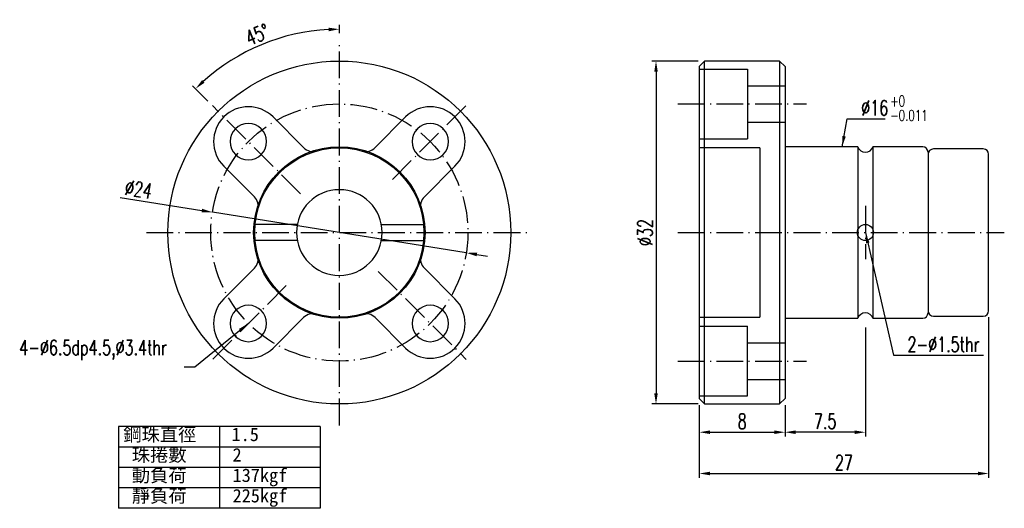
# Model space of a CAD drawing. Header units: millimetres. Extents: x 106 to 1153, y -526 to 762.
import ezdxf
from ezdxf.lldxf.tags import DXFTag

# ---------------------------------------------------------------- set-up
doc = ezdxf.new("R2010")
doc.units = ezdxf.units.MM
doc.linetypes.add('CL-5', pattern=[7.1, 5, -1, 0.1, -1])
doc.layers.get('DEFPOINTS').update_dxf_attribs({"linetype": 'CONTINUOUS'})
for name, color, linetype in [('CL', 1, 'CL-5'), ('DIM', 4, 'CONTINUOUS'), ('HID', 2, 'DASHED'), ('OUT', 3, 'CONTINUOUS')]:
    doc.layers.add(name, color=color, linetype=linetype)
doc.styles.add('DIM-7', font='SIMPLEX.shx', dxfattribs={"width": 0.7, "bigfont": 'chineset.shx'})
doc.styles.add('T', font='kaiu.ttf')
tags = doc.linetypes.add('DASHED', pattern=[25.72, 12.86, -12.86]).pattern_tags.tags
tags[6:7] = [DXFTag(74, 4), DXFTag(75, 0), DXFTag(340, '0'), DXFTag(46, 0.0), DXFTag(50, 0.0), DXFTag(44, 0.0), DXFTag(45, 0.0)]
tags[4:5] = [DXFTag(74, 4), DXFTag(75, 0), DXFTag(340, '0'), DXFTag(46, 0.0), DXFTag(50, 0.0), DXFTag(44, 0.0), DXFTag(45, 0.0)]
doc.dimstyles.new('CNS', dxfattribs={"dimtxt": 3.5, "dimasz": 2.5, "dimexe": 1, "dimexo": 1.5, "dimgap": 0.09, "dimtad": 0, "dimdsep": 46, "dimtxsty": 'DIM-7', "dimcen": 0.09, "dimclrd": 1, "dimclre": 1, "dimclrt": 4, "dimadec": 0, "dimazin": 0, "dimtfac": 1, "dimtix": 1, "dimtmove": 2, "dimatfit": 3, "dimfxl": 0, "dimtvp": 0.971429, "dimtolj": 1, "dimarcsym": 0})

# ---------------------------------------------------------------- blocks, each defined once
blk = doc.blocks.new('*D33')
at = {"layer": 'DEFPOINTS', "color": 0, "transparency": 16777216}
for p in [(170.102, 62.21), (165.563, 30.21), (170.102, 30.21)]:
    blk.add_point(p, dxfattribs=at)
at = {"layer": 'DIM', "color": 4, "lineweight": -2, "transparency": 16777216}
for p, q in [((169.502, 62.21), (165.163, 62.21)), ((165.563, 61.21), (165.563, 31.21)), ((169.502, 30.21), (165.163, 30.21))]:
    blk.add_line(p, q, dxfattribs=at)
at = {"layer": 'DIM', "color": 4, "transparency": 16777216}
for points in [[(165.397, 61.21), (165.73, 61.21), (165.563, 62.21)], [(165.397, 31.21), (165.73, 31.21), (165.563, 30.21)]]:
    blk.add_solid(points, dxfattribs=at)
at = {"layer": 'DIM', "color": 4, "transparency": 16777216, "insert": (164.543, 46.21), "char_height": 1.4, "attachment_point": 5, "rotation": 90, "style": 'DIM-7'}
blk.add_mtext('\\A1;%%c32', dxfattribs=at)
blk = doc.blocks.new('*D34')
at = {"layer": 'DEFPOINTS', "color": 0, "transparency": 16777216}
for p in [(169.602, 30.71), (177.602, 30.71), (177.602, 27.575)]:
    blk.add_point(p, dxfattribs=at)
at = {"layer": 'DIM', "color": 4, "lineweight": -2, "transparency": 16777216}
for p, q in [((169.602, 30.11), (169.602, 27.175)), ((177.602, 30.11), (177.602, 27.175)), ((170.602, 27.575), (176.602, 27.575))]:
    blk.add_line(p, q, dxfattribs=at)
at = {"layer": 'DIM', "color": 4, "transparency": 16777216}
for points in [[(170.602, 27.741), (170.602, 27.408), (169.602, 27.575)], [(176.602, 27.741), (176.602, 27.408), (177.602, 27.575)]]:
    blk.add_solid(points, dxfattribs=at)
at = {"layer": 'DIM', "color": 4, "transparency": 16777216, "insert": (173.602, 28.595), "char_height": 1.4, "attachment_point": 5, "style": 'DIM-7'}
blk.add_mtext('\\A1;8', dxfattribs=at)
blk = doc.blocks.new('*D35')
at = {"layer": 'DEFPOINTS', "color": 0, "transparency": 16777216}
for p in [(196.602, 38.91), (169.602, 30.71), (196.602, 23.723)]:
    blk.add_point(p, dxfattribs=at)
at = {"layer": 'DIM', "color": 4, "lineweight": -2, "transparency": 16777216}
for p, q in [((196.602, 38.31), (196.602, 23.323)), ((169.602, 30.11), (169.602, 23.323)), ((170.602, 23.723), (195.602, 23.723))]:
    blk.add_line(p, q, dxfattribs=at)
at = {"layer": 'DIM', "color": 4, "transparency": 16777216}
for points in [[(170.602, 23.89), (170.602, 23.556), (169.602, 23.723)], [(195.602, 23.89), (195.602, 23.556), (196.602, 23.723)]]:
    blk.add_solid(points, dxfattribs=at)
at = {"layer": 'DIM', "color": 4, "transparency": 16777216, "insert": (183.102, 24.743), "char_height": 1.4, "attachment_point": 5, "style": 'DIM-7'}
blk.add_mtext('\\A1;27', dxfattribs=at)
blk = doc.blocks.new('*D36')
at = {"layer": 'DEFPOINTS', "color": 0, "transparency": 16777216}
for p in [(185.102, 37.96), (177.602, 30.71), (177.602, 27.575)]:
    blk.add_point(p, dxfattribs=at)
at = {"layer": 'DIM', "color": 4, "lineweight": -2, "transparency": 16777216}
for p, q in [((185.102, 37.36), (185.102, 27.175)), ((177.602, 30.11), (177.602, 27.175)), ((184.102, 27.575), (178.602, 27.575))]:
    blk.add_line(p, q, dxfattribs=at)
at = {"layer": 'DIM', "color": 4, "transparency": 16777216}
for points in [[(178.602, 27.741), (178.602, 27.408), (177.602, 27.575)], [(184.102, 27.741), (184.102, 27.408), (185.102, 27.575)]]:
    blk.add_solid(points, dxfattribs=at)
at = {"layer": 'DIM', "color": 4, "transparency": 16777216, "insert": (181.352, 28.595), "char_height": 1.4, "attachment_point": 5, "style": 'DIM-7'}
blk.add_mtext('\\A1;7.5', dxfattribs=at)
blk = doc.blocks.new('*D37')
at = {"layer": 'DEFPOINTS', "color": 0, "transparency": 16777216}
for p in [(124.163, 48.105), (147.862, 44.314)]:
    blk.add_point(p, dxfattribs=at)
at = {"layer": 'DIM', "color": 4, "lineweight": -2, "transparency": 16777216}
for p, q in [((115.558, 49.481), (123.175, 48.263)), ((147.862, 44.314), (124.163, 48.105)), ((148.849, 44.156), (149.836, 43.998))]:
    blk.add_line(p, q, dxfattribs=at)
at = {"layer": 'DIM', "color": 4, "transparency": 16777216}
for points in [[(123.202, 48.428), (123.149, 48.098), (124.163, 48.105)], [(148.875, 44.321), (148.823, 43.992), (147.862, 44.314)]]:
    blk.add_solid(points, dxfattribs=at)
at = {"layer": 'DIM', "color": 4, "transparency": 16777216, "insert": (117.28, 50.239), "char_height": 1.4, "attachment_point": 5, "rotation": 350.91213, "style": 'DIM-7'}
blk.add_mtext('\\A1;∅24', dxfattribs=at)
blk = doc.blocks.new('*D38')
at = {"layer": 'DEFPOINTS', "color": 0, "transparency": 16777216}
for p in [(131.101, 64.538), (136.012, 64.21), (124.168, 58.054), (132.388, 49.834), (136.012, 28.21)]:
    blk.add_point(p, dxfattribs=at)
at = {"layer": 'DIM', "color": 4, "lineweight": -2, "transparency": 16777216}
for p, q in [((136.012, 64.81), (136.012, 65.584)), ((123.744, 58.478), (122.312, 59.91))]:
    blk.add_line(p, q, dxfattribs=at)
blk.add_arc((136.012, 46.21), 18.975, 93.01995, 131.98003, dxfattribs=at)
at = {"layer": 'DIM', "color": 4, "transparency": 16777216}
for points in [[(135.008, 65.325), (135.017, 64.991), (136.012, 65.184)], [(123.435, 60.194), (123.206, 60.436), (122.595, 59.627)]]:
    blk.add_solid(points, dxfattribs=at)
at = {"layer": 'DIM', "color": 4, "transparency": 16777216, "insert": (128.361, 64.682), "char_height": 1.4, "attachment_point": 5, "rotation": 22.49999, "style": 'DIM-7'}
blk.add_mtext('\\A1;45°', dxfattribs=at)

msp = doc.modelspace()

# ---------------------------------------------------------------- linework, layer by layer
at = {"layer": 'CL', "ltscale": 0.5}
for p, q in [((136.012, 28.21), (136.012, 64.21)), ((132.388, 49.834), (124.168, 58.054)), ((140.962, 51.159), (147.856, 58.054)), ((167.602, 58.21), (179.602, 58.21)), ((185.102, 48.71), (185.102, 43.71)), ((118.012, 46.21), (154.012, 46.21)), ((167.602, 46.21), (198.065, 46.21)), ((139.636, 42.586), (147.856, 34.366)), ((131.062, 41.26), (124.168, 34.366)), ((167.602, 34.21), (179.602, 34.21))]:
    msp.add_line(p, q, dxfattribs=at)
msp.add_circle((136.012, 46.21), 12, dxfattribs=at)
at = {"layer": 'DIM'}
for p, q in [((170.102, 30.21), (170.102, 62.21)), ((177.102, 62.21), (177.102, 30.21)), ((134.222, 28.1), (115.41, 28.1)), ((115.41, 28.1), (115.41, 20.475)), ((124.816, 28.1), (124.816, 20.475)), ((134.222, 28.1), (134.222, 20.475)), ((134.222, 26.194), (115.41, 26.194)), ((134.222, 24.288), (115.41, 24.288)), ((134.222, 22.382), (115.41, 22.382)), ((134.222, 20.475), (115.41, 20.475))]:
    msp.add_line(p, q, dxfattribs=at)
at = {"layer": 'HID', "ltscale": 0.1}
for p, q in [((169.602, 61.46), (174.102, 61.46)), ((174.102, 61.46), (174.102, 54.96)), ((174.102, 59.91), (177.602, 59.91)), ((174.102, 56.51), (177.602, 56.51)), ((169.602, 54.96), (174.102, 54.96)), ((175.252, 54.11), (169.602, 54.11)), ((175.252, 54.11), (175.252, 38.31)), ((169.602, 38.31), (175.252, 38.31)), ((169.602, 37.46), (174.102, 37.46)), ((174.102, 30.96), (174.102, 37.46)), ((174.102, 35.91), (177.602, 35.91)), ((174.102, 32.51), (177.602, 32.51)), ((169.602, 30.96), (174.102, 30.96))]:
    msp.add_line(p, q, dxfattribs=at)
at = {"layer": 'HID', "linetype": 'DASHED', "ltscale": 0.05}
for p, q in [((132.032, 46.96), (128.047, 46.96)), ((139.992, 46.96), (143.977, 46.96)), ((132.032, 45.46), (128.047, 45.46)), ((139.992, 45.46), (143.977, 45.46))]:
    msp.add_line(p, q, dxfattribs=at)
at = {"layer": 'HID', "ltscale": 0.1}
msp.add_circle((136.012, 46.21), 8, dxfattribs=at)
at = {"layer": 'OUT'}
for p, q in [((170.102, 62.21), (169.602, 61.71)), ((169.602, 61.71), (169.602, 30.71)), ((177.102, 62.21), (170.102, 62.21)), ((177.102, 62.21), (177.602, 61.71)), ((177.602, 61.71), (177.602, 46.21)), ((184.395, 54.21), (177.602, 54.21)), ((190.452, 54.21), (185.809, 54.21)), ((190.952, 53.71), (190.952, 38.71)), ((196.102, 54.01), (191.452, 54.01)), ((196.602, 38.91), (196.602, 53.51)), ((177.602, 46.21), (177.602, 30.71)), ((177.602, 38.21), (184.395, 38.21)), ((185.809, 38.21), (190.452, 38.21)), ((191.452, 38.41), (196.102, 38.41)), ((170.102, 30.21), (169.602, 30.71)), ((177.102, 30.21), (177.602, 30.71)), ((170.102, 30.21), (177.102, 30.21))]:
    msp.add_line(p, q, dxfattribs=at)
at = {"layer": 'OUT', "linetype": 'Continuous'}
for p, q in [((132.677, 54.141), (129.825, 56.993)), ((142.2, 56.993), (139.348, 54.141)), ((184.395, 54.21), (184.395, 38.21)), ((185.809, 54.21), (185.809, 38.21)), ((125.229, 52.397), (128.081, 49.545)), ((143.944, 49.545), (146.796, 52.397)), ((128.081, 42.874), (125.229, 40.022)), ((146.796, 40.022), (143.944, 42.874)), ((129.825, 35.426), (132.677, 38.278)), ((139.348, 38.278), (142.2, 35.426))]:
    msp.add_line(p, q, dxfattribs=at)
at = {"layer": 'OUT'}
for radius in [16, 7.9]:
    msp.add_circle((136.012, 46.21), radius, dxfattribs=at)
at = {"layer": 'OUT', "linetype": 'Continuous', "extrusion": (0, 0, -1)}
for centre in [(-127.527, 54.695), (-144.497, 54.695), (-127.527, 37.724), (-144.497, 37.724)]:
    msp.add_circle(centre, 1.7, dxfattribs=at)
at = {"layer": 'OUT', "linetype": 'Continuous'}
msp.add_circle((185.102, 46.21), 0.75, dxfattribs=at)
for centre, radius, start, end in [((127.527, 54.695), 3.25, 45.00589, 225), ((144.497, 54.695), 3.25, 315, 134.99411), ((133.561, 55.025), 1.25, 225, 285.54082), ((138.464, 55.025), 1.25, 254.45918, 315), ((185.102, 54.46), 0.75, 199.47122, 340.52878), ((127.197, 48.661), 1.25, 344.45917, 45), ((144.828, 48.661), 1.25, 135, 195.54083), ((127.197, 43.758), 1.25, 315, 15.54083), ((144.828, 43.758), 1.25, 164.45917, 225), ((127.527, 37.724), 3.25, 135, 314.99411), ((144.497, 37.724), 3.25, 225.00589, 45), ((133.561, 37.394), 1.25, 74.45918, 135), ((138.464, 37.394), 1.25, 45, 105.54082), ((185.102, 37.96), 0.75, 19.47122, 160.52878)]:
    msp.add_arc(centre, radius, start, end, dxfattribs=at)
at = {"layer": 'OUT'}
for centre, radius, start, end in [((190.452, 53.71), 0.5, 0, 90), ((191.452, 53.51), 0.5, 90, 180), ((196.102, 53.51), 0.5, 0, 90), ((136.012, 46.21), 4, 90, 270), ((136.012, 46.21), 4, 270, 90), ((190.452, 38.71), 0.5, 270, 0), ((191.452, 38.91), 0.5, 180, 270), ((196.102, 38.91), 0.5, 270, 0)]:
    msp.add_arc(centre, radius, start, end, dxfattribs=at)

# ---------------------------------------------------------------- texts
at = {"layer": 'DIM', "color": 4, "style": 'DIM-7', "width": 0.7}
for s, p in [('+0', (187.419, 57.978)), ('-0.011', (187.419, 56.634))]:
    msp.add_text(s, height=1.008, dxfattribs=at).set_placement(p)
at = {"layer": 'DIM', "style": 'T'}
for s, p in [('鋼珠直徑', (115.852, 26.747)), ('1.5', (125.954, 26.747)), ('珠捲數', (116.646, 24.841)), ('2', (126.051, 24.841)), ('動負荷', (116.646, 22.935)), ('137kgf', (126.051, 22.935)), ('靜負荷', (116.646, 21.028)), ('225kgf', (126.051, 21.028))]:
    msp.add_text(s, height=1.25, dxfattribs=at).set_placement(p)
at = {"layer": 'DIM', "color": 4, "char_height": 1.4, "attachment_point": 7, "style": 'DIM-7'}
for s, insert in [('\\A1;%%c16', (184.715, 57.136)), ('2-%%c1.5thr', (189.03, 35.073))]:
    msp.add_mtext(s, dxfattribs=dict(at, insert=insert))
at = {"layer": 'DIM', "insert": (106.146, 36.181), "char_height": 1.4, "attachment_point": 1, "style": 'DIM-7'}
msp.add_mtext('4-%%C6.5dp4.5,%%C3.4thr', dxfattribs=at)

# ---------------------------------------------------------------- dimensions: what is measured, and where the dimension line sits
at = {"layer": 'DIM'}
dim = msp.add_angular_dim_2l(base=(131.101, 64.538), line1=((132.388, 49.834), (124.168, 58.054)), line2=((136.012, 28.21), (136.012, 64.21)), dimstyle='CNS', override={"dimscale": 0.4, "dimgap": 0.8, "dimtad": 1, "dimclrd": 4, "dimclre": 4, "dimtmove": 1}, dxfattribs=at)
dim.commit()
dim.dimension.update_dxf_attribs({"geometry": '*D38', "text_midpoint": (128.361, 64.682)})
dim = msp.add_linear_dim(base=(165.563, 30.21), p1=(170.102, 62.21), p2=(170.102, 30.21), angle=90, text='%%c<>', dimstyle='CNS', override={"dimscale": 0.4, "dimgap": 0.8, "dimtad": 1, "dimclrd": 4, "dimclre": 4, "dimtmove": 1}, dxfattribs=at)
dim.commit()
dim.dimension.update_dxf_attribs({"geometry": '*D33', "text_midpoint": (164.543, 46.21)})
dim = msp.add_diameter_dim_2p(p1=(147.862, 44.314), p2=(124.163, 48.105), dimstyle='CNS', override={"dimscale": 0.4, "dimgap": 0.8, "dimtad": 1, "dimclrd": 4, "dimclre": 4, "dimtmove": 1}, dxfattribs=at)
dim.commit()
dim.dimension.update_dxf_attribs({"geometry": '*D37', "text_midpoint": (117.118, 49.232), "dimtype": 163})
for base, p1, p2, picture, middle in [((196.602, 23.723), (169.602, 30.71), (196.602, 38.91), '*D35', (183.102, 24.743)), ((177.602, 27.575), (185.102, 37.96), (177.602, 30.71), '*D36', (181.352, 28.595)), ((177.602, 27.575), (169.602, 30.71), (177.602, 30.71), '*D34', (173.602, 28.595))]:
    dim = msp.add_linear_dim(base=base, p1=p1, p2=p2, dimstyle='CNS', override={"dimscale": 0.4, "dimgap": 0.8, "dimtad": 1, "dimclrd": 4, "dimclre": 4, "dimtmove": 1}, dxfattribs=at)
    dim.commit()
    dim.dimension.update_dxf_attribs({"geometry": picture, "text_midpoint": middle})

# ---------------------------------------------------------------- leaders
at = {"layer": 'DIM', "annotation_type": 0, "has_hookline": 1, "hookline_direction": 0}
for points, text_width in [([(182.932, 54.21), (183.395, 56.816), (184.395, 56.816)], 2.24), ([(185.102, 46.21), (187.71, 34.753), (188.71, 34.753)], 7.093)]:
    msp.add_leader(points, dimstyle='CNS', override={"dimscale": 0.4, "dimgap": 0.8, "dimtad": 1, "dimclrd": 4, "dimclre": 4, "dimtmove": 1}, dxfattribs=dict(at, text_width=text_width))
at = {"layer": 'DIM'}
msp.add_leader([(127.527, 37.724), (122.539, 33.632), (121.539, 33.632)], dimstyle='CNS', override={"dimscale": 0.4, "dimgap": 0.8, "dimtad": 1, "dimclrd": 4, "dimclre": 4, "dimtmove": 1}, dxfattribs=at)

doc.saveas('drawing.dxf')
